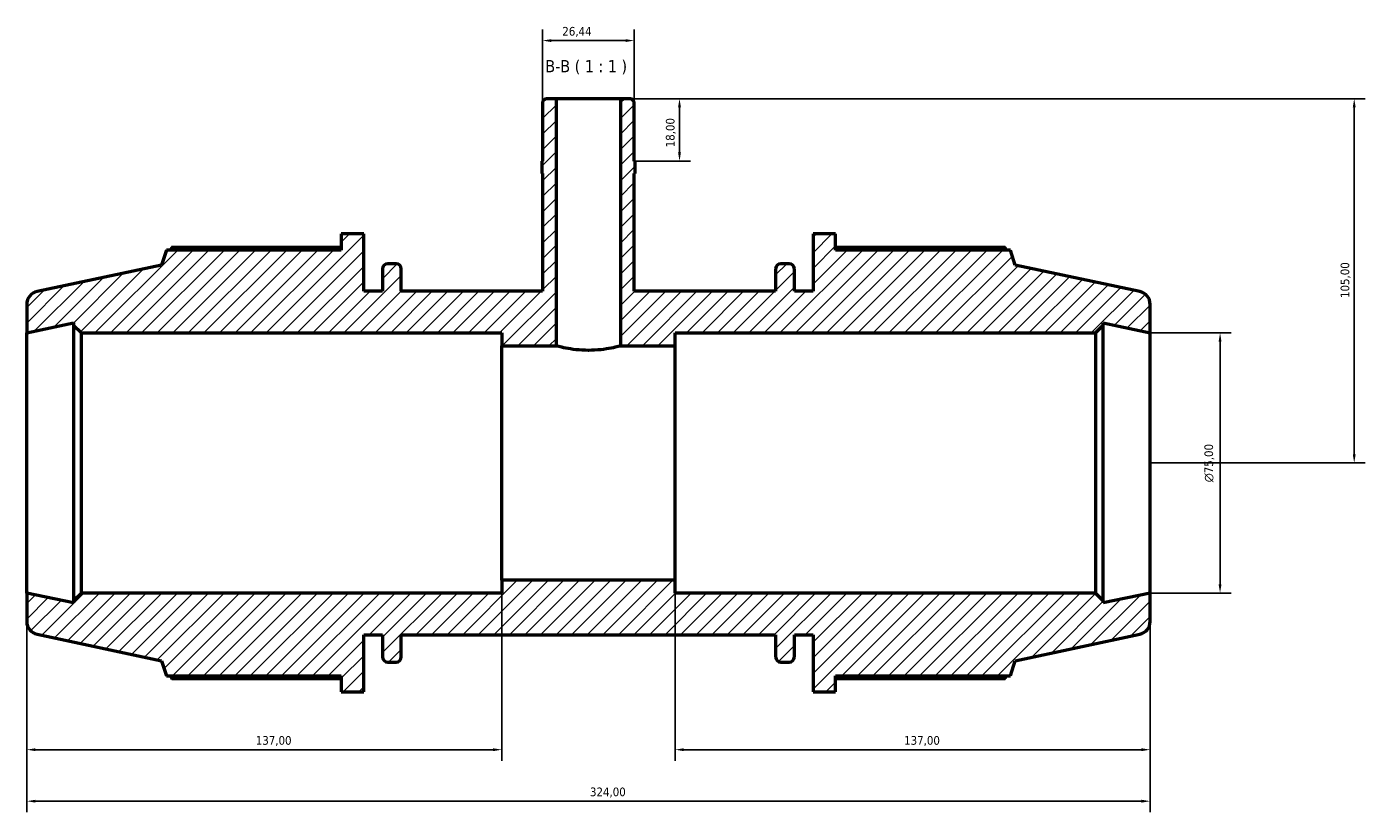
# Model space of a CAD drawing. Header units: millimetres. Extents: x 0 to 1120, y -23 to 900.
# Tile 5 of 7: x 299 to 685, y 674 to 900. Entities that reach past the tile are written whole.
import ezdxf

# ---------------------------------------------------------------- set-up
doc = ezdxf.new("R2010")
doc.units = ezdxf.units.MM
for name, color, linetype, lineweight in [('Dimension (ISO)', 7, 'Continuous', 25), ('Hatch (ISO)', 7, 'Continuous', 18), ('Symbol (ISO)', 7, 'Continuous', 25), ('Visible (ISO)', 7, 'Continuous', 50)]:
    doc.layers.add(name, color=color, linetype=linetype, lineweight=lineweight)
doc.styles.add('Label Text (ISO)', font='tahoma.ttf')
doc.styles.add('Note Text (ISO)', font='tahoma.ttf')
doc.dimstyles.new('Default (ISO)', dxfattribs={"dimtxt": 2.5, "dimasz": 2.5, "dimexe": 3.175, "dimexo": 0, "dimgap": 0.762, "dimtad": 1, "dimrnd": 1e-08, "dimzin": 0, "dimtxsty": 'Note Text (ISO)', "dimcen": 0.09, "dimdle": 10, "dimclrd": 256, "dimclre": 256, "dimclrt": 232, "dimazin": 0, "dimtfac": 1.40208, "dimtmove": 0, "dimatfit": 3, "dimfxl": 1, "dimtolj": 1, "dimtzin": 0, "dimlwd": -1, "dimlwe": -1, "dimarcsym": 0})

# ---------------------------------------------------------------- blocks, each defined once
blk = doc.blocks.new('*D7')
at = {"layer": 'Defpoints', "color": 0, "transparency": 16777216}
for p in [(622.53, 812.1), (622.53, 737.1), (642.71, 737.1)]:
    blk.add_point(p, dxfattribs=at)
at = {"layer": 'Dimension (ISO)', "transparency": 16777216}
for p, q in [((622.53, 812.1), (645.88, 812.1)), ((642.71, 809.6), (642.71, 739.6)), ((622.53, 737.1), (645.88, 737.1))]:
    blk.add_line(p, q, dxfattribs=at)
for points in [[(642.29, 809.6), (643.12, 809.6), (642.71, 812.1)], [(642.29, 739.6), (643.12, 739.6), (642.71, 737.1)]]:
    blk.add_solid(points, dxfattribs=at)
at = {"layer": 'Dimension (ISO)', "color": 232, "true_color": 0xca0064, "transparency": 16777216, "insert": (638.18, 769.04), "char_height": 2.5, "attachment_point": 1, "rotation": 90, "style": 'Note Text (ISO)'}
blk.add_mtext('\\A1;\\fAIGDT|b0|i0;\\H2.5000;\\ln\\fTahoma|b0|i0;\\H2.5000;75,00', dxfattribs=at)
blk = doc.blocks.new('*D8')
at = {"layer": 'Defpoints', "color": 0, "transparency": 16777216}
for p in [(485.53, 740.85), (622.53, 737.1), (485.53, 691.94)]:
    blk.add_point(p, dxfattribs=at)
at = {"layer": 'Dimension (ISO)', "transparency": 16777216}
for p, q in [((485.53, 740.85), (485.53, 688.76)), ((622.53, 737.1), (622.53, 688.76)), ((620.03, 691.94), (488.03, 691.94))]:
    blk.add_line(p, q, dxfattribs=at)
for points in [[(488.03, 692.35), (488.03, 691.52), (485.53, 691.94)], [(620.03, 692.35), (620.03, 691.52), (622.53, 691.94)]]:
    blk.add_solid(points, dxfattribs=at)
at = {"layer": 'Dimension (ISO)', "color": 232, "true_color": 0xca0064, "transparency": 16777216, "insert": (551.58, 695.87), "char_height": 2.5, "attachment_point": 1, "style": 'Note Text (ISO)'}
blk.add_mtext('\\A1;137,00', dxfattribs=at)
blk = doc.blocks.new('*D9')
at = {"layer": 'Defpoints', "color": 0, "transparency": 16777216}
for p in [(435.53, 740.85), (298.53, 737.1), (298.53, 691.94)]:
    blk.add_point(p, dxfattribs=at)
at = {"layer": 'Dimension (ISO)', "transparency": 16777216}
for p, q in [((435.53, 740.85), (435.53, 688.76)), ((298.53, 737.1), (298.53, 688.76)), ((433.03, 691.94), (301.03, 691.94))]:
    blk.add_line(p, q, dxfattribs=at)
for points in [[(301.03, 692.35), (301.03, 691.52), (298.53, 691.94)], [(433.03, 692.35), (433.03, 691.52), (435.53, 691.94)]]:
    blk.add_solid(points, dxfattribs=at)
at = {"layer": 'Dimension (ISO)', "color": 232, "true_color": 0xca0064, "transparency": 16777216, "insert": (364.58, 695.87), "char_height": 2.5, "attachment_point": 1, "style": 'Note Text (ISO)'}
blk.add_mtext('\\A1;137,00', dxfattribs=at)
blk = doc.blocks.new('*D10')
at = {"layer": 'Defpoints', "color": 0, "transparency": 16777216}
for p in [(447.31, 896.35), (447.31, 878.8), (473.75, 878.8)]:
    blk.add_point(p, dxfattribs=at)
at = {"layer": 'Dimension (ISO)', "transparency": 16777216}
for p, q in [((447.31, 878.8), (447.31, 899.52)), ((473.75, 878.8), (473.75, 899.52)), ((471.25, 896.35), (449.81, 896.35))]:
    blk.add_line(p, q, dxfattribs=at)
for points in [[(449.81, 896.76), (449.81, 895.93), (447.31, 896.35)], [(471.25, 896.76), (471.25, 895.93), (473.75, 896.35)]]:
    blk.add_solid(points, dxfattribs=at)
at = {"layer": 'Dimension (ISO)', "color": 232, "true_color": 0xca0064, "transparency": 16777216, "insert": (452.99, 900.28), "char_height": 2.5, "attachment_point": 1, "style": 'Note Text (ISO)'}
blk.add_mtext('\\A1;26,44', dxfattribs=at)
blk = doc.blocks.new('*D11')
at = {"layer": 'Defpoints', "color": 0, "transparency": 16777216}
for p in [(469.79, 879.6), (474.02, 861.6), (486.8, 861.6)]:
    blk.add_point(p, dxfattribs=at)
at = {"layer": 'Dimension (ISO)', "transparency": 16777216}
for p, q in [((469.79, 879.6), (489.97, 879.6)), ((486.8, 877.1), (486.8, 864.1)), ((474.02, 861.6), (489.97, 861.6))]:
    blk.add_line(p, q, dxfattribs=at)
for points in [[(486.38, 877.1), (487.21, 877.1), (486.8, 879.6)], [(486.38, 864.1), (487.21, 864.1), (486.8, 861.6)]]:
    blk.add_solid(points, dxfattribs=at)
at = {"layer": 'Dimension (ISO)', "color": 232, "true_color": 0xca0064, "transparency": 16777216, "insert": (482.86, 865.58), "char_height": 2.5, "attachment_point": 1, "rotation": 90, "style": 'Note Text (ISO)'}
blk.add_mtext('\\A1;18,00', dxfattribs=at)
blk = doc.blocks.new('*D12')
at = {"layer": 'Defpoints', "color": 0, "transparency": 16777216}
for p in [(469.79, 879.6), (622.53, 774.6), (681.4, 774.6)]:
    blk.add_point(p, dxfattribs=at)
at = {"layer": 'Dimension (ISO)', "transparency": 16777216}
for p, q in [((469.79, 879.6), (684.58, 879.6)), ((681.4, 877.1), (681.4, 777.1)), ((622.53, 774.6), (684.58, 774.6))]:
    blk.add_line(p, q, dxfattribs=at)
for points in [[(680.99, 877.1), (681.82, 877.1), (681.4, 879.6)], [(680.99, 777.1), (681.82, 777.1), (681.4, 774.6)]]:
    blk.add_solid(points, dxfattribs=at)
at = {"layer": 'Dimension (ISO)', "color": 232, "true_color": 0xca0064, "transparency": 16777216, "insert": (677.47, 822.14), "char_height": 2.5, "attachment_point": 1, "rotation": 90, "style": 'Note Text (ISO)'}
blk.add_mtext('\\A1;105,00', dxfattribs=at)
blk = doc.blocks.new('*D13')
at = {"layer": 'Defpoints', "color": 0, "transparency": 16777216}
for p in [(298.53, 737.1), (622.53, 737.1), (298.53, 677.09)]:
    blk.add_point(p, dxfattribs=at)
at = {"layer": 'Dimension (ISO)', "transparency": 16777216}
for p, q in [((298.53, 737.1), (298.53, 673.92)), ((622.53, 737.1), (622.53, 673.92)), ((620.03, 677.09), (301.03, 677.09))]:
    blk.add_line(p, q, dxfattribs=at)
for points in [[(301.03, 677.51), (301.03, 676.68), (298.53, 677.09)], [(620.03, 677.51), (620.03, 676.68), (622.53, 677.09)]]:
    blk.add_solid(points, dxfattribs=at)
at = {"layer": 'Dimension (ISO)', "color": 232, "true_color": 0xca0064, "transparency": 16777216, "insert": (460.97, 681.03), "char_height": 2.5, "attachment_point": 1, "style": 'Note Text (ISO)'}
blk.add_mtext('\\A1;324,00', dxfattribs=at)

msp = doc.modelspace()

# ---------------------------------------------------------------- hatches: boundary and pattern name
at = {"layer": 'Hatch (ISO)'}
h = msp.add_hatch(dxfattribs=at)
h.set_pattern_fill('ANSI31', color=256, scale=25.4, style=0)
h.set_pattern_definition([(45, (0, 0), (-2.245064, 2.245064), [])])
edge = h.paths.add_edge_path()
edge.add_ellipse((302.281, 820.309), major_axis=(-0.78, 3.668), ratio=1, start_angle=0, end_angle=78)
edge.add_line((298.531, 820.309), (298.531, 812.095))
edge.add_line((298.531, 812.095), (312.031, 814.965))
edge.add_line((312.031, 814.965), (312.031, 814.345))
edge.add_line((312.031, 814.345), (314.281, 812.095))
edge.add_line((314.281, 812.095), (435.531, 812.095))
edge.add_line((435.531, 812.095), (435.531, 808.345))
edge.add_line((435.531, 808.345), (451.277, 808.345))
edge.add_line((451.277, 808.345), (451.277, 879.595))
edge.add_line((451.277, 879.595), (448.104, 879.595))
edge.add_line((448.104, 879.595), (447.311, 878.802))
edge.add_line((447.311, 878.802), (447.311, 861.595))
edge.add_line((447.311, 861.595), (447.046, 861.595))
edge.add_line((447.046, 861.595), (447.046, 857.995))
edge.add_line((447.046, 857.995), (447.311, 857.995))
edge.add_line((447.311, 857.995), (447.311, 824.095))
edge.add_line((447.311, 824.095), (406.531, 824.095))
edge.add_line((406.531, 824.095), (406.531, 830.515))
edge.add_ellipse((405.031, 830.515), major_axis=(1.5, 0), ratio=1, start_angle=0, end_angle=90)
edge.add_line((405.031, 832.015), (402.631, 832.015))
edge.add_ellipse((402.631, 830.515), major_axis=(0, 1.5), ratio=1, start_angle=0, end_angle=90)
edge.add_line((401.131, 830.515), (401.131, 824.095))
edge.add_line((401.131, 824.095), (395.731, 824.095))
edge.add_line((395.731, 824.095), (395.731, 840.595))
edge.add_line((395.731, 840.595), (389.251, 840.595))
edge.add_line((389.251, 840.595), (389.251, 835.975))
edge.add_line((389.251, 835.975), (338.83, 835.975))
edge.add_line((338.83, 835.975), (337.411, 831.61))
edge.add_line((337.411, 831.61), (301.502, 823.977))
edge = h.paths.add_edge_path()
edge.add_ellipse((618.781, 728.882), major_axis=(0.78, -3.668), ratio=1, start_angle=0, end_angle=78)
edge.add_line((622.531, 728.882), (622.531, 737.095))
edge.add_line((622.531, 737.095), (609.031, 734.226))
edge.add_line((609.031, 734.226), (609.031, 734.845))
edge.add_line((609.031, 734.845), (606.781, 737.095))
edge.add_line((606.781, 737.095), (485.531, 737.095))
edge.add_line((485.531, 737.095), (485.531, 740.845))
edge.add_line((485.531, 740.845), (435.531, 740.845))
edge.add_line((435.531, 740.845), (435.531, 737.095))
edge.add_line((435.531, 737.095), (314.281, 737.095))
edge.add_line((314.281, 737.095), (312.031, 734.845))
edge.add_line((312.031, 734.845), (312.031, 734.226))
edge.add_line((312.031, 734.226), (298.531, 737.095))
edge.add_line((298.531, 737.095), (298.531, 728.882))
edge.add_ellipse((302.281, 728.882), major_axis=(-3.75, 0), ratio=1, start_angle=0, end_angle=78)
edge.add_line((301.502, 725.214), (337.411, 717.581))
edge.add_line((337.411, 717.581), (338.83, 713.215))
edge.add_line((338.83, 713.215), (389.251, 713.215))
edge.add_line((389.251, 713.215), (389.251, 708.595))
edge.add_line((389.251, 708.595), (395.731, 708.595))
edge.add_line((395.731, 708.595), (395.731, 725.095))
edge.add_line((395.731, 725.095), (401.131, 725.095))
edge.add_line((401.131, 725.095), (401.131, 718.675))
edge.add_ellipse((402.631, 718.675), major_axis=(-1.5, 0), ratio=1, start_angle=0, end_angle=90)
edge.add_line((402.631, 717.175), (405.031, 717.175))
edge.add_ellipse((405.031, 718.675), major_axis=(0, -1.5), ratio=1, start_angle=0, end_angle=90)
edge.add_line((406.531, 718.675), (406.531, 725.095))
edge.add_line((406.531, 725.095), (514.531, 725.095))
edge.add_line((514.531, 725.095), (514.531, 718.675))
edge.add_ellipse((516.031, 718.675), major_axis=(-1.5, 0), ratio=1, start_angle=0, end_angle=90)
edge.add_line((516.031, 717.175), (518.431, 717.175))
edge.add_ellipse((518.431, 718.675), major_axis=(0, -1.5), ratio=1, start_angle=0, end_angle=90)
edge.add_line((519.931, 718.675), (519.931, 725.095))
edge.add_line((519.931, 725.095), (525.331, 725.095))
edge.add_line((525.331, 725.095), (525.331, 708.595))
edge.add_line((525.331, 708.595), (531.811, 708.595))
edge.add_line((531.811, 708.595), (531.811, 713.215))
edge.add_line((531.811, 713.215), (582.233, 713.215))
edge.add_line((582.233, 713.215), (583.651, 717.581))
edge.add_line((583.651, 717.581), (619.561, 725.214))
edge = h.paths.add_edge_path()
edge.add_ellipse((618.781, 820.309), major_axis=(3.75, 0), ratio=1, start_angle=0, end_angle=78)
edge.add_line((619.561, 823.977), (583.651, 831.61))
edge.add_line((583.651, 831.61), (582.233, 835.975))
edge.add_line((582.233, 835.975), (531.811, 835.975))
edge.add_line((531.811, 835.975), (531.811, 840.595))
edge.add_line((531.811, 840.595), (525.331, 840.595))
edge.add_line((525.331, 840.595), (525.331, 824.095))
edge.add_line((525.331, 824.095), (519.931, 824.095))
edge.add_line((519.931, 824.095), (519.931, 830.515))
edge.add_ellipse((518.431, 830.515), major_axis=(1.5, 0), ratio=1, start_angle=0, end_angle=90)
edge.add_line((518.431, 832.015), (516.031, 832.015))
edge.add_ellipse((516.031, 830.515), major_axis=(0, 1.5), ratio=1, start_angle=0, end_angle=90)
edge.add_line((514.531, 830.515), (514.531, 824.095))
edge.add_line((514.531, 824.095), (473.752, 824.095))
edge.add_line((473.752, 824.095), (473.752, 857.995))
edge.add_line((473.752, 857.995), (474.016, 857.995))
edge.add_line((474.016, 857.995), (474.016, 861.595))
edge.add_line((474.016, 861.595), (473.752, 861.595))
edge.add_line((473.752, 861.595), (473.752, 878.802))
edge.add_line((473.752, 878.802), (472.958, 879.595))
edge.add_line((472.958, 879.595), (469.786, 879.595))
edge.add_line((469.786, 879.595), (469.786, 808.345))
edge.add_line((469.786, 808.345), (485.531, 808.345))
edge.add_line((485.531, 808.345), (485.531, 812.095))
edge.add_line((485.531, 812.095), (606.781, 812.095))
edge.add_line((606.781, 812.095), (609.031, 814.345))
edge.add_line((609.031, 814.345), (609.031, 814.965))
edge.add_line((609.031, 814.965), (622.531, 812.095))
edge.add_line((622.531, 812.095), (622.531, 820.309))

# ---------------------------------------------------------------- linework, layer by layer
at = {"layer": 'Visible (ISO)'}
for p, q in [((448.104, 879.595), (447.311, 878.802)), ((447.311, 878.802), (447.311, 861.595)), ((451.277, 879.595), (448.104, 879.595)), ((451.277, 808.345), (451.277, 879.595)), ((469.786, 879.595), (451.277, 879.595)), ((472.958, 879.595), (469.786, 879.595)), ((469.786, 879.595), (469.786, 808.345)), ((473.752, 878.802), (472.958, 879.595)), ((473.752, 861.595), (473.752, 878.802)), ((447.311, 861.595), (447.046, 861.595)), ((447.046, 861.595), (447.046, 857.995)), ((474.016, 861.595), (473.752, 861.595)), ((474.016, 857.995), (474.016, 861.595)), ((447.046, 857.995), (447.311, 857.995)), ((447.311, 857.995), (447.311, 824.095)), ((473.752, 824.095), (473.752, 857.995)), ((473.752, 857.995), (474.016, 857.995)), ((395.731, 840.595), (389.251, 840.595)), ((389.251, 840.595), (389.251, 835.975)), ((395.731, 824.095), (395.731, 840.595)), ((531.811, 840.595), (525.331, 840.595)), ((525.331, 840.595), (525.331, 824.095)), ((531.811, 835.975), (531.811, 840.595)), ((338.83, 835.975), (337.411, 831.61)), ((389.251, 835.975), (338.83, 835.975)), ((389.251, 836.697), (340.331, 836.697)), ((580.732, 836.697), (531.811, 836.697)), ((582.233, 835.975), (531.811, 835.975)), ((583.651, 831.61), (582.233, 835.975)), ((337.411, 831.61), (301.502, 823.977)), ((401.131, 830.515), (401.131, 824.095)), ((405.031, 832.015), (402.631, 832.015)), ((406.531, 824.095), (406.531, 830.515)), ((514.531, 830.515), (514.531, 824.095)), ((518.431, 832.015), (516.031, 832.015)), ((519.931, 824.095), (519.931, 830.515)), ((619.561, 823.977), (583.651, 831.61)), ((401.131, 824.095), (395.731, 824.095)), ((447.311, 824.095), (406.531, 824.095)), ((514.531, 824.095), (473.752, 824.095)), ((525.331, 824.095), (519.931, 824.095)), ((298.531, 820.309), (298.531, 812.095)), ((622.531, 812.095), (622.531, 820.309)), ((298.531, 812.095), (312.031, 814.965)), ((312.031, 814.965), (312.031, 814.345)), ((609.031, 814.345), (609.031, 814.965)), ((609.031, 814.965), (622.531, 812.095)), ((298.531, 737.095), (298.531, 812.095)), ((312.031, 814.345), (314.281, 812.095)), ((312.031, 814.345), (312.031, 734.845)), ((314.281, 812.095), (435.531, 812.095)), ((314.281, 737.095), (314.281, 812.095)), ((435.531, 812.095), (435.531, 808.345)), ((485.531, 808.345), (485.531, 812.095)), ((485.531, 812.095), (606.781, 812.095)), ((606.781, 812.095), (609.031, 814.345)), ((606.781, 812.095), (606.781, 737.095)), ((609.031, 734.845), (609.031, 814.345)), ((622.531, 737.095), (622.531, 812.095)), ((435.531, 808.345), (451.277, 808.345)), ((435.531, 740.845), (435.531, 808.345)), ((469.786, 808.345), (485.531, 808.345)), ((485.531, 740.845), (485.531, 808.345)), ((485.531, 740.845), (435.531, 740.845)), ((435.531, 740.845), (435.531, 737.095)), ((485.531, 737.095), (485.531, 740.845)), ((312.031, 734.226), (298.531, 737.095)), ((298.531, 737.095), (298.531, 728.882)), ((314.281, 737.095), (312.031, 734.845)), ((312.031, 734.845), (312.031, 734.226)), ((435.531, 737.095), (314.281, 737.095)), ((606.781, 737.095), (485.531, 737.095)), ((609.031, 734.845), (606.781, 737.095)), ((622.531, 737.095), (609.031, 734.226)), ((609.031, 734.226), (609.031, 734.845)), ((622.531, 728.882), (622.531, 737.095)), ((301.502, 725.214), (337.411, 717.581)), ((395.731, 708.595), (395.731, 725.095)), ((395.731, 725.095), (401.131, 725.095)), ((401.131, 725.095), (401.131, 718.675)), ((406.531, 718.675), (406.531, 725.095)), ((406.531, 725.095), (514.531, 725.095)), ((514.531, 725.095), (514.531, 718.675)), ((519.931, 718.675), (519.931, 725.095)), ((519.931, 725.095), (525.331, 725.095)), ((525.331, 725.095), (525.331, 708.595)), ((583.651, 717.581), (619.561, 725.214)), ((337.411, 717.581), (338.83, 713.215)), ((402.631, 717.175), (405.031, 717.175)), ((516.031, 717.175), (518.431, 717.175)), ((582.233, 713.215), (583.651, 717.581)), ((338.83, 713.215), (389.251, 713.215)), ((340.331, 712.494), (389.251, 712.494)), ((389.251, 713.215), (389.251, 708.595)), ((531.811, 708.595), (531.811, 713.215)), ((531.811, 713.215), (582.233, 713.215)), ((531.811, 712.494), (580.732, 712.494)), ((389.251, 708.595), (395.731, 708.595)), ((525.331, 708.595), (531.811, 708.595))]:
    msp.add_line(p, q, dxfattribs=at)
for centre, radius, start, end in [((402.631, 830.515), 1.5, 90, 180), ((405.031, 830.515), 1.5, 0, 90), ((516.031, 830.515), 1.5, 90, 180), ((518.431, 830.515), 1.5, 0, 90), ((302.281, 820.309), 3.75, 102, 180), ((618.781, 820.309), 3.75, 0, 78), ((302.281, 728.882), 3.75, 180, 258), ((618.781, 728.882), 3.75, 282, 0), ((402.631, 718.675), 1.5, 180, 270), ((405.031, 718.675), 1.5, 270, 0), ((516.031, 718.675), 1.5, 180, 270), ((518.431, 718.675), 1.5, 270, 0)]:
    msp.add_arc(centre, radius, start, end, dxfattribs=at)
for points, weights in [([(340.331, 836.697), (340.141, 836.333), (339.957, 835.975)], [1, 1.00066338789, 1.00117886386]), ([(581.105, 835.975), (580.922, 836.333), (580.732, 836.697)], [1.00117886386, 1.00066338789, 1]), ([(339.957, 713.215), (340.141, 712.858), (340.331, 712.494)], [1.00117886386, 1.00066338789, 1]), ([(580.732, 712.494), (580.922, 712.858), (581.105, 713.215)], [1, 1.00066338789, 1.00117886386])]:
    msp.add_rational_spline(points, weights, degree=2, dxfattribs=at)
msp.add_open_spline([(469.786, 808.345), (469.786, 808.345), (469.551, 808.279), (468.605, 808.038), (467.893, 807.867), (466.257, 807.543), (465.22, 807.369), (462.942, 807.122), (461.7, 807.052), (460.531, 807.052), (459.363, 807.052), (458.12, 807.122), (455.842, 807.369), (454.806, 807.543), (453.169, 807.867), (452.458, 808.038), (451.512, 808.279), (451.277, 808.345), (451.277, 808.345)], degree=3, knots=[-1.402173, -1.402173, -1.402173, -1.402173, -1.0516657, -1.0516657, -0.7011583, -0.7011583, -0.3505792, -0.3505792, 0, 0, 0, 0.3505792, 0.3505792, 0.7011583, 0.7011583, 1.0516657, 1.0516657, 1.402173, 1.402173, 1.402173, 1.402173], dxfattribs=at)

# ---------------------------------------------------------------- texts
at = {"layer": 'Symbol (ISO)', "insert": (448.092, 886.595), "char_height": 3.5, "attachment_point": 7, "style": 'Label Text (ISO)'}
msp.add_mtext('B-B ( 1 : 1 )', dxfattribs=at)

# ---------------------------------------------------------------- dimensions: what is measured, and where the dimension line sits
at = {"layer": 'Dimension (ISO)'}
dim = msp.add_linear_dim(base=(447.311, 896.347), p1=(473.752, 878.802), p2=(447.311, 878.802), dimstyle='Default (ISO)', override={"dimdec": 2, "dimtp": 0, "dimtm": 0, "dimtdec": 2, "dimtofl": 0, "dimatfit": 1}, dxfattribs=at)
dim.commit()
dim.dimension.update_dxf_attribs({"geometry": '*D10', "text_midpoint": (457.127, 896.347), "dimtype": 160})
for base, p1, p2, angle, picture, middle in [((486.796, 861.595), (469.786, 879.595), (474.016, 861.595), 270, '*D11', (486.796, 869.595)), ((681.402, 774.595), (469.786, 879.595), (622.531, 774.595), 90, '*D12', (681.402, 827.095)), ((298.531, 691.935), (435.531, 740.845), (298.531, 737.095), 180, '*D9', (369.531, 691.935)), ((485.531, 691.935), (622.531, 737.095), (485.531, 740.845), 180, '*D8', (556.531, 691.935)), ((298.531, 677.092), (622.531, 737.095), (298.531, 737.095), 180, '*D13', (466.031, 677.092))]:
    dim = msp.add_linear_dim(base=base, p1=p1, p2=p2, angle=angle, dimstyle='Default (ISO)', override={"dimdec": 2, "dimtp": 0, "dimtm": 0, "dimtdec": 2, "dimtofl": 0, "dimatfit": 1}, dxfattribs=at)
    dim.commit()
    dim.dimension.update_dxf_attribs({"geometry": picture, "text_midpoint": middle, "dimtype": 160})
dim = msp.add_linear_dim(base=(642.706, 737.095), p1=(622.531, 812.095), p2=(622.531, 737.095), angle=90, text='\\fAIGDT|b0|i0;\\H2.5000;\\ln\\fTahoma|b0|i0;\\H2.5000;<>', dimstyle='Default (ISO)', override={"dimdec": 2, "dimtp": 0, "dimtm": 0, "dimtdec": 2, "dimtofl": 0, "dimatfit": 1}, dxfattribs=at)
dim.commit()
dim.dimension.update_dxf_attribs({"geometry": '*D7', "text_midpoint": (642.706, 774.595), "dimtype": 160})

doc.saveas('drawing.dxf')
